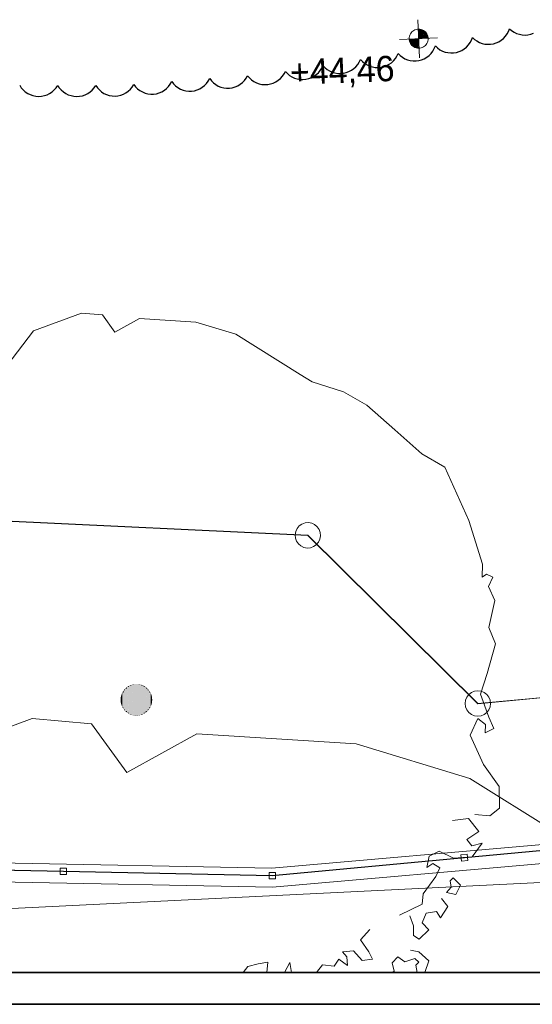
# Model space of a CAD drawing. Extents: x -779 to 790, y -208 to 633.
# Tile 3 of 232: x -504 to -424, y -208 to -52. Entities that reach past the tile are written whole.
import ezdxf

# ---------------------------------------------------------------- set-up
doc = ezdxf.new("R2010")
doc.units = 0
doc.layers.get('0').update_dxf_attribs({"lineweight": 25})
for name, color, linetype, lineweight, true_color in [('10 Bäume Bestand', 9, 'Continuous', 18, 0x808080), ('10 Wege Bestand - 2D', 9, 'Continuous', 18, 0x808080), ('60 Höhen Außen (Bestand - bleibt)', 9, 'Continuous', 18, 0x808080), ('60 Zaun Besucher', 9, 'Continuous', 18, 0x808080), ('60 Zaun Gehege', 9, 'Continuous', 18, 0x808080), ('91 Aufstellflächen Feuerwehr', 9, 'Continuous', 18, 0x808080), ('X_Aenderungen', 6, 'Continuous', 25, 0xff00ff)]:
    doc.layers.add(name, color=color, linetype=linetype, lineweight=lineweight, true_color=true_color)
doc.layers.add('Rahmen-A0U86KLAPE', color=7, linetype='Continuous', lineweight=35)
doc.layers.add('X_Rahmen', color=7, linetype='Continuous', lineweight=25)
doc.styles.get("Standard").update_dxf_attribs({"font": 'arial.ttf'})

# ---------------------------------------------------------------- blocks, each defined once
blk = doc.blocks.new('Blockreferenz-A07F5V4KWF', base_point=(-779.5, -207.57))
at = {"layer": 'Rahmen-A0U86KLAPE', "color": 0, "linetype": 'ByBlock', "ltscale": 0.35}
for p, q in [((-759.5, -202.57), (784.5, -202.57)), ((-779.5, -207.57), (789.5, -207.57))]:
    blk.add_line(p, q, dxfattribs=at)
blk = doc.blocks.new('Referenz-A07F5V59WF', base_point=(-759.5, -206.19))
at = {"layer": '10 Bäume Bestand', "color": 0, "linetype": 'Continuous', "ltscale": 162.000017}
for p, q in [((-494.71, -98.6), (-502.26, -101.4)), ((-491.41, -98.9), (-494.71, -98.6)), ((-489.44, -101.61), (-491.41, -98.9)), ((-485.54, -99.45), (-489.44, -101.61)), ((-476.66, -100.02), (-485.54, -99.45)), ((-470.34, -101.94), (-476.66, -100.02)), ((-502.26, -101.4), (-506.49, -106.92)), ((-460.23, -108.27), (-470.34, -101.94)), ((-458.33, -109.44), (-460.23, -108.27)), ((-453.37, -111.03), (-458.33, -109.44)), ((-449.7, -113.14), (-453.37, -111.03)), ((-445.27, -117.01), (-449.7, -113.14)), ((-441.01, -120.82), (-445.27, -117.01)), ((-437.4, -122.92), (-441.01, -120.82)), ((-433.59, -131.3), (-437.4, -122.92)), ((-431.45, -138.21), (-433.59, -131.3)), ((-431.53, -140.26), (-431.45, -138.21)), ((-430.8, -139.74), (-431.53, -140.26)), ((-429.83, -140.24), (-430.8, -139.74)), ((-430.49, -141.73), (-429.83, -140.24)), ((-429.5, -143.93), (-430.49, -141.73)), ((-430.46, -148.15), (-429.5, -143.93)), ((-429.4, -150.76), (-430.46, -148.15)), ((-430.71, -155.44), (-429.4, -150.76)), ((-431.75, -158.69), (-430.71, -155.44)), ((-430.45, -162.32), (-431.75, -158.69)), ((-502.51, -162.52), (-523.89, -170.43)), ((-493.15, -163.36), (-502.51, -162.52)), ((-433.42, -165.14), (-432.21, -162.51)), ((-432.21, -162.51), (-431, -163.46)), ((-429.68, -164.07), (-430.45, -162.32)), ((-487.57, -171.02), (-493.15, -163.36)), ((-431, -163.46), (-431.04, -164.77)), ((-431.04, -164.77), (-429.68, -164.07)), ((-476.53, -164.91), (-487.57, -171.02)), ((-451.37, -166.52), (-476.53, -164.91)), ((-431.32, -169.78), (-433.42, -165.14)), ((-433.47, -171.98), (-451.37, -166.52)), ((-428.82, -173.22), (-431.32, -169.78)), ((-404.81, -189.91), (-433.47, -171.98)), ((-428.78, -176.63), (-428.82, -173.22)), ((-430.3, -177.84), (-428.78, -176.63)), ((-433.65, -178.29), (-436.2, -178.6)), ((-432.03, -180.31), (-433.65, -178.29)), ((-432.69, -177.65), (-430.3, -177.84)), ((-433.95, -181.59), (-432.03, -180.31)), ((-433.14, -182.6), (-433.95, -181.59)), ((-431.49, -182.18), (-433.14, -182.6)), ((-433.11, -184.31), (-431.49, -182.18)), ((-440.26, -185.99), (-439.88, -184.23)), ((-439.88, -184.23), (-438.3, -183.41)), ((-438.3, -183.41), (-436.01, -184.52)), ((-436.01, -184.52), (-433.11, -184.31)), ((-439.3, -185.36), (-440.26, -185.99)), ((-438.21, -186.08), (-439.3, -185.36)), ((-438.82, -187.4), (-438.21, -186.08)), ((-440.83, -190.15), (-438.82, -187.4)), ((-436.54, -188.13), (-436.09, -187.66)), ((-436.09, -187.66), (-434.92, -188.8)), ((-437.12, -189.94), (-436.39, -189.1)), ((-436.39, -189.1), (-436.54, -188.13)), ((-434.92, -188.8), (-435.68, -190.25)), ((-440.98, -191.81), (-440.83, -190.15)), ((-435.68, -190.25), (-437.12, -189.94)), ((-444.54, -193.5), (-440.98, -191.81)), ((-436.91, -192.16), (-438.09, -193.93)), ((-437.9, -190.92), (-436.91, -192.16)), ((-442.33, -195.19), (-442.9, -193.63)), ((-440.32, -193.22), (-440.95, -194.71)), ((-438.7, -192.97), (-440.32, -193.22)), ((-438.09, -193.93), (-438.7, -192.97)), ((-442.35, -196.72), (-442.33, -195.19)), ((-440.95, -194.71), (-439.91, -195.81)), ((-450.69, -197.4), (-449.23, -195.78)), ((-441.47, -197.31), (-442.35, -196.72)), ((-439.91, -195.81), (-441.47, -197.31)), ((-449.41, -199.31), (-450.69, -197.4)), ((-453.56, -199.31), (-451.8, -199.12)), ((-452.87, -200.1), (-453.56, -199.31)), ((-452.74, -201.46), (-452.87, -200.1)), ((-451.8, -199.12), (-450.42, -200.69)), ((-448.83, -200.44), (-449.41, -199.31)), ((-444.81, -200.09), (-445.72, -201.02)), ((-443.69, -200.9), (-444.81, -200.09)), ((-442.79, -199.04), (-441.49, -199.3)), ((-441.49, -199.3), (-439.94, -200.72)), ((-469.19, -202.57), (-468.48, -201.6)), ((-468.48, -201.6), (-466.82, -201.21)), ((-466.82, -201.21), (-465.34, -200.91)), ((-465.34, -200.91), (-465.45, -202.57)), ((-462.67, -202.57), (-461.85, -201.01)), ((-461.85, -201.01), (-461.6, -202.57)), ((-457.62, -202.55), (-456.67, -201.34)), ((-456.67, -201.34), (-454.84, -201.55)), ((-454.84, -201.55), (-454.12, -200.46)), ((-454.12, -200.46), (-452.74, -201.46)), ((-450.42, -200.69), (-448.83, -200.44)), ((-445.72, -201.02), (-445.38, -202.36)), ((-442.12, -200.33), (-443.69, -200.9)), ((-441.52, -200.92), (-442.12, -200.33)), ((-441.98, -201.38), (-441.52, -200.92)), ((-441.77, -202.57), (-441.98, -201.38)), ((-439.94, -200.72), (-440.53, -202.57)), ((-457.6, -202.57), (-457.62, -202.55)), ((-445.38, -202.36), (-445.72, -202.57))]:
    blk.add_line(p, q, dxfattribs=at)
for points in [[(-488.08, -158.43), (-488.27, -158.43), (-488.08, -158.11)], [(-488.06, -158.11), (-488.08, -158.11), (-488.06, -158.09)], [(-488.06, -161.03), (-488.08, -161.03), (-488.08, -158.11)], [(-488.06, -161.05), (-488.06, -158.11), (-488.08, -158.11)], [(-487.82, -158.09), (-488.06, -158.09), (-487.82, -157.81)], [(-487.84, -161.05), (-488.06, -161.05), (-488.06, -158.09)], [(-487.82, -161.33), (-487.82, -158.09), (-488.06, -158.09)], [(-487.8, -157.81), (-487.82, -157.81), (-487.8, -157.8)], [(-487.8, -161.33), (-487.82, -161.33), (-487.82, -157.81)], [(-487.8, -161.35), (-487.8, -157.81), (-487.82, -157.81)], [(-487.53, -157.8), (-487.8, -157.8), (-487.53, -157.56)], [(-487.54, -161.35), (-487.8, -161.35), (-487.8, -157.8)], [(-487.53, -161.58), (-487.53, -157.8), (-487.8, -157.8)], [(-487.5, -157.56), (-487.53, -157.56), (-487.5, -157.54)], [(-487.5, -161.58), (-487.53, -161.58), (-487.53, -157.56)], [(-487.5, -161.6), (-487.5, -157.56), (-487.53, -157.56)], [(-487.19, -157.54), (-487.5, -157.54), (-487.19, -157.35)], [(-487.21, -161.6), (-487.5, -161.6), (-487.5, -157.54)], [(-487.19, -161.79), (-487.19, -157.54), (-487.5, -157.54)], [(-487.17, -157.35), (-487.19, -157.35), (-487.17, -157.34)], [(-487.17, -161.79), (-487.19, -161.79), (-487.19, -157.35)], [(-487.17, -161.81), (-487.17, -157.35), (-487.19, -157.35)], [(-486.83, -157.34), (-487.17, -157.34), (-486.83, -157.2)], [(-486.84, -161.81), (-487.17, -161.81), (-487.17, -157.34)], [(-486.83, -161.94), (-486.83, -157.34), (-487.17, -157.34)], [(-486.81, -157.2), (-486.83, -157.2), (-486.81, -157.19)], [(-486.81, -161.94), (-486.83, -161.94), (-486.83, -157.2)], [(-486.81, -161.95), (-486.81, -157.2), (-486.83, -157.2)], [(-486.45, -157.19), (-486.81, -157.19), (-486.45, -157.11)], [(-486.46, -161.95), (-486.81, -161.95), (-486.81, -157.19)], [(-486.45, -162.04), (-486.45, -157.19), (-486.81, -157.19)], [(-486.42, -157.11), (-486.45, -157.11), (-486.42, -157.1)], [(-486.42, -162.04), (-486.45, -162.04), (-486.45, -157.11)], [(-486.42, -162.04), (-486.42, -157.11), (-486.45, -157.11)], [(-486.06, -157.1), (-486.42, -157.1), (-486.06, -157.07)], [(-486.06, -162.04), (-486.42, -162.04), (-486.42, -157.1)], [(-486.06, -162.07), (-486.06, -157.1), (-486.42, -157.1)], [(-486.03, -162.07), (-486.06, -162.07), (-486.06, -157.07)], [(-486.03, -162.07), (-486.03, -157.07), (-486.06, -157.07)], [(-486.03, -157.07), (-486.06, -157.07), (-486.06, -157.07)], [(-485.67, -162.04), (-486.03, -162.04), (-486.03, -157.07)], [(-485.67, -157.1), (-486.03, -157.1), (-486.03, -157.07)], [(-485.67, -162.04), (-485.67, -157.1), (-486.03, -157.1)], [(-485.64, -162.04), (-485.67, -162.04), (-485.67, -157.1)], [(-485.64, -157.11), (-485.67, -157.11), (-485.67, -157.1)], [(-485.64, -162.04), (-485.64, -157.11), (-485.67, -157.11)], [(-485.29, -161.95), (-485.64, -161.95), (-485.64, -157.11)], [(-485.29, -157.19), (-485.64, -157.19), (-485.64, -157.11)], [(-485.29, -161.95), (-485.29, -157.19), (-485.64, -157.19)], [(-485.26, -161.95), (-485.29, -161.95), (-485.29, -157.19)], [(-485.26, -157.2), (-485.29, -157.2), (-485.29, -157.19)], [(-485.26, -161.95), (-485.26, -157.2), (-485.29, -157.2)], [(-484.92, -161.8), (-485.26, -161.8), (-485.26, -157.2)], [(-484.92, -157.34), (-485.25, -157.34), (-485.26, -157.2)], [(-484.92, -161.8), (-484.92, -157.34), (-485.25, -157.34)], [(-484.9, -161.79), (-484.92, -161.79), (-484.92, -157.34)], [(-484.9, -157.35), (-484.92, -157.35), (-484.92, -157.34)], [(-484.9, -161.79), (-484.9, -157.35), (-484.92, -157.35)], [(-484.59, -161.6), (-484.9, -161.6), (-484.9, -157.35)], [(-484.59, -157.54), (-484.89, -157.54), (-484.9, -157.35)], [(-484.59, -161.6), (-484.59, -157.54), (-484.89, -157.54)], [(-484.57, -161.59), (-484.59, -161.59), (-484.59, -157.54)], [(-484.57, -157.56), (-484.59, -157.56), (-484.59, -157.54)], [(-484.57, -161.59), (-484.57, -157.56), (-484.59, -157.56)], [(-484.29, -161.35), (-484.57, -161.35), (-484.57, -157.56)], [(-484.29, -157.79), (-484.55, -157.79), (-484.57, -157.56)], [(-484.29, -161.35), (-484.29, -157.79), (-484.55, -157.79)], [(-484.27, -161.33), (-484.29, -161.33), (-484.29, -157.79)], [(-484.27, -157.82), (-484.29, -157.82), (-484.29, -157.79)], [(-484.27, -161.33), (-484.27, -157.82), (-484.29, -157.82)], [(-484.03, -161.05), (-484.27, -161.05), (-484.27, -157.82)], [(-484.03, -158.09), (-484.25, -158.09), (-484.27, -157.82)], [(-484.03, -161.05), (-484.03, -158.09), (-484.25, -158.09)], [(-484.02, -161.03), (-484.03, -161.03), (-484.03, -158.09)], [(-484.02, -158.12), (-484.03, -158.12), (-484.03, -158.09)], [(-484.02, -161.03), (-484.02, -158.12), (-484.03, -158.12)], [(-483.83, -160.72), (-484.02, -160.72), (-484.02, -158.12)], [(-483.83, -158.43), (-483.99, -158.43), (-484.02, -158.12)], [(-488.52, -159.59), (-488.55, -159.59), (-488.52, -159.2)], [(-488.52, -159.93), (-488.52, -159.59), (-488.55, -159.59)], [(-488.51, -159.2), (-488.52, -159.2), (-488.51, -159.18)], [(-488.51, -159.93), (-488.52, -159.93), (-488.52, -159.2)], [(-488.51, -159.98), (-488.51, -159.2), (-488.52, -159.2)], [(-488.43, -159.18), (-488.51, -159.18), (-488.43, -158.81)], [(-488.45, -159.98), (-488.51, -159.98), (-488.51, -159.18)], [(-488.43, -160.32), (-488.43, -159.18), (-488.51, -159.18)], [(-488.42, -158.81), (-488.43, -158.81), (-488.42, -158.79)], [(-488.42, -160.32), (-488.43, -160.32), (-488.43, -158.81)], [(-488.42, -160.36), (-488.42, -158.81), (-488.43, -158.81)], [(-488.28, -158.79), (-488.42, -158.79), (-488.28, -158.45)], [(-488.3, -160.36), (-488.42, -160.36), (-488.42, -158.79)], [(-488.28, -160.69), (-488.28, -158.79), (-488.42, -158.79)], [(-488.27, -158.45), (-488.28, -158.45), (-488.27, -158.43)], [(-488.27, -160.69), (-488.28, -160.69), (-488.28, -158.45)], [(-488.27, -160.72), (-488.27, -158.45), (-488.28, -158.45)], [(-488.1, -160.72), (-488.27, -160.72), (-488.27, -158.43)], [(-488.08, -161.03), (-488.08, -158.43), (-488.27, -158.43)], [(-483.83, -160.72), (-483.83, -158.43), (-483.99, -158.43)], [(-483.81, -160.69), (-483.83, -160.69), (-483.83, -158.43)], [(-483.81, -158.46), (-483.83, -158.46), (-483.83, -158.43)], [(-483.81, -160.69), (-483.81, -158.46), (-483.83, -158.46)], [(-483.67, -160.35), (-483.81, -160.35), (-483.81, -158.46)], [(-483.67, -158.79), (-483.79, -158.79), (-483.81, -158.46)], [(-483.67, -160.35), (-483.67, -158.79), (-483.79, -158.79)], [(-483.66, -160.33), (-483.67, -160.33), (-483.67, -158.79)], [(-483.66, -158.82), (-483.67, -158.82), (-483.67, -158.79)], [(-483.66, -160.33), (-483.66, -158.82), (-483.67, -158.82)], [(-483.58, -159.97), (-483.66, -159.97), (-483.66, -158.82)], [(-483.58, -159.17), (-483.64, -159.17), (-483.66, -158.82)], [(-483.58, -159.97), (-483.58, -159.17), (-483.64, -159.17)], [(-483.58, -159.95), (-483.58, -159.95), (-483.58, -159.17)], [(-483.58, -159.22), (-483.58, -159.22), (-483.58, -159.17)], [(-483.58, -159.95), (-483.58, -159.22), (-483.58, -159.22)], [(-483.55, -159.56), (-483.58, -159.56), (-483.58, -159.22)], [(-483.58, -159.95), (-483.55, -159.56), (-483.58, -159.56)], [(-488.51, -159.98), (-488.51, -159.93), (-488.52, -159.93)], [(-488.43, -160.32), (-488.45, -159.98), (-488.51, -159.98)], [(-488.42, -160.36), (-488.42, -160.32), (-488.43, -160.32)], [(-488.28, -160.69), (-488.3, -160.36), (-488.42, -160.36)], [(-488.27, -160.72), (-488.27, -160.69), (-488.28, -160.69)], [(-488.08, -161.03), (-488.1, -160.72), (-488.27, -160.72)], [(-488.06, -161.05), (-488.06, -161.03), (-488.08, -161.03)], [(-487.82, -161.33), (-487.84, -161.05), (-488.06, -161.05)], [(-487.8, -161.35), (-487.8, -161.33), (-487.82, -161.33)], [(-487.53, -161.58), (-487.54, -161.35), (-487.8, -161.35)], [(-484.57, -161.59), (-484.29, -161.35), (-484.57, -161.35)], [(-484.29, -161.35), (-484.27, -161.33), (-484.29, -161.33)], [(-484.27, -161.33), (-484.03, -161.05), (-484.27, -161.05)], [(-484.03, -161.05), (-484.02, -161.03), (-484.03, -161.03)], [(-484.02, -161.03), (-483.83, -160.72), (-484.02, -160.72)], [(-483.83, -160.72), (-483.81, -160.69), (-483.83, -160.69)], [(-483.81, -160.69), (-483.67, -160.35), (-483.81, -160.35)], [(-483.67, -160.35), (-483.66, -160.33), (-483.67, -160.33)], [(-483.66, -160.33), (-483.58, -159.97), (-483.66, -159.97)], [(-483.58, -159.97), (-483.58, -159.95), (-483.58, -159.95)], [(-487.5, -161.6), (-487.5, -161.58), (-487.53, -161.58)], [(-487.19, -161.79), (-487.21, -161.6), (-487.5, -161.6)], [(-487.17, -161.81), (-487.17, -161.79), (-487.19, -161.79)], [(-486.83, -161.94), (-486.84, -161.81), (-487.17, -161.81)], [(-486.81, -161.95), (-486.81, -161.94), (-486.83, -161.94)], [(-486.45, -162.04), (-486.46, -161.95), (-486.81, -161.95)], [(-486.42, -162.04), (-486.42, -162.04), (-486.45, -162.04)], [(-486.06, -162.07), (-486.06, -162.04), (-486.42, -162.04)], [(-486.03, -162.07), (-486.03, -162.07), (-486.06, -162.07)], [(-486.03, -162.07), (-485.67, -162.04), (-486.03, -162.04)], [(-485.67, -162.04), (-485.64, -162.04), (-485.67, -162.04)], [(-485.64, -162.04), (-485.29, -161.95), (-485.64, -161.95)], [(-485.29, -161.95), (-485.26, -161.95), (-485.29, -161.95)], [(-485.26, -161.95), (-484.92, -161.8), (-485.26, -161.8)], [(-484.92, -161.8), (-484.9, -161.79), (-484.92, -161.79)], [(-484.9, -161.79), (-484.59, -161.6), (-484.9, -161.6)], [(-484.59, -161.6), (-484.57, -161.59), (-484.59, -161.59)]]:
    blk.add_solid(points, dxfattribs=at)
at = {"layer": '10 Wege Bestand - 2D', "color": 0, "linetype": 'Continuous', "ltscale": 162.000017}
for p, q in [((-383.66, -178.98), (-464.69, -186.13)), ((-464.59, -189.13), (-383.37, -181.97)), ((-464.69, -186.13), (-527.83, -184.9)), ((-528.07, -187.9), (-464.59, -189.13))]:
    blk.add_line(p, q, dxfattribs=at)
at = {"layer": '60 Höhen Außen (Bestand - bleibt)', "color": 0, "linetype": 'Continuous', "ltscale": 162.000017}
for p, q in [((-441.65, -52.35), (-441.41, -58.35)), ((-442.59, -54.29), (-442.72, -54.44)), ((-442.45, -54.16), (-442.59, -54.29)), ((-442.28, -54.05), (-442.45, -54.16)), ((-442.11, -53.96), (-442.28, -54.05)), ((-441.92, -53.9), (-442.11, -53.96)), ((-441.73, -53.86), (-441.92, -53.9)), ((-441.53, -53.85), (-441.73, -53.86)), ((-441.34, -53.86), (-441.53, -53.85)), ((-441.14, -53.9), (-441.34, -53.86)), ((-440.96, -53.96), (-441.14, -53.9)), ((-440.78, -54.05), (-440.96, -53.96)), ((-440.62, -54.16), (-440.78, -54.05)), ((-440.47, -54.29), (-440.62, -54.16)), ((-440.34, -54.44), (-440.47, -54.29)), ((-438.54, -55.23), (-444.53, -55.47)), ((-443.02, -55.15), (-443.03, -55.35)), ((-443.03, -55.35), (-443.02, -55.55)), ((-442.98, -54.96), (-443.02, -55.15)), ((-443.02, -55.55), (-442.98, -55.74)), ((-442.92, -54.78), (-442.98, -54.96)), ((-442.98, -55.74), (-442.92, -55.92)), ((-442.83, -54.6), (-442.92, -54.78)), ((-442.72, -54.44), (-442.83, -54.6)), ((-440.23, -54.6), (-440.34, -54.44)), ((-440.15, -54.78), (-440.23, -54.6)), ((-440.08, -54.96), (-440.15, -54.78)), ((-440.15, -55.92), (-440.08, -55.74)), ((-440.05, -55.15), (-440.08, -54.96)), ((-440.08, -55.74), (-440.05, -55.55)), ((-440.03, -55.35), (-440.05, -55.15)), ((-440.05, -55.55), (-440.03, -55.35)), ((-442.92, -55.92), (-442.83, -56.1)), ((-442.83, -56.1), (-442.72, -56.26)), ((-442.72, -56.26), (-442.59, -56.41)), ((-442.59, -56.41), (-442.45, -56.54)), ((-442.45, -56.54), (-442.28, -56.65)), ((-442.28, -56.65), (-442.11, -56.74)), ((-442.11, -56.74), (-441.92, -56.8)), ((-441.92, -56.8), (-441.73, -56.84)), ((-441.73, -56.84), (-441.53, -56.85)), ((-441.53, -56.85), (-441.34, -56.84)), ((-441.34, -56.84), (-441.14, -56.8)), ((-441.14, -56.8), (-440.96, -56.74)), ((-440.96, -56.74), (-440.78, -56.65)), ((-440.78, -56.65), (-440.62, -56.54)), ((-440.62, -56.54), (-440.47, -56.41)), ((-440.47, -56.41), (-440.34, -56.26)), ((-440.34, -56.26), (-440.23, -56.1)), ((-440.23, -56.1), (-440.15, -55.92))]:
    blk.add_line(p, q, dxfattribs=at)
for points in [[(-441.53, -53.86), (-441.59, -53.86), (-441.59, -53.85)], [(-441.53, -55.35), (-441.53, -53.86), (-441.59, -53.86)], [(-441.02, -55.33), (-441.53, -55.33), (-441.53, -53.86)], [(-441.02, -53.94), (-441.5, -53.94), (-441.53, -53.86)], [(-441.02, -55.33), (-441.02, -53.94), (-441.5, -53.94)], [(-440.52, -55.31), (-441.02, -55.31), (-441.02, -53.94)], [(-440.52, -54.25), (-440.9, -54.25), (-441.02, -53.94)], [(-440.52, -55.31), (-440.52, -54.25), (-440.9, -54.25)], [(-440.17, -55.3), (-440.52, -55.3), (-440.52, -54.25)], [(-440.17, -54.72), (-440.36, -54.72), (-440.52, -54.25)], [(-442.89, -55.98), (-442.89, -55.41), (-443.03, -55.41)], [(-442.89, -55.41), (-443.03, -55.41), (-442.89, -55.41)], [(-442.55, -55.41), (-442.89, -55.41), (-442.55, -55.39)], [(-442.71, -55.98), (-442.89, -55.98), (-442.89, -55.41)], [(-442.55, -56.45), (-442.55, -55.41), (-442.89, -55.41)], [(-442.05, -55.39), (-442.55, -55.39), (-442.05, -55.37)], [(-442.16, -56.45), (-442.55, -56.45), (-442.55, -55.39)], [(-442.05, -56.76), (-442.05, -55.39), (-442.55, -55.39)], [(-441.53, -55.37), (-442.05, -55.37), (-441.53, -55.35)], [(-441.56, -56.76), (-442.05, -56.76), (-442.05, -55.37)], [(-441.53, -56.84), (-441.53, -55.37), (-442.05, -55.37)], [(-441.53, -55.35), (-441.02, -55.33), (-441.53, -55.33)], [(-441.47, -56.84), (-441.53, -56.84), (-441.53, -55.35)], [(-441.02, -55.33), (-440.52, -55.31), (-441.02, -55.31)], [(-440.52, -55.31), (-440.17, -55.3), (-440.52, -55.3)], [(-440.17, -55.3), (-440.17, -54.72), (-440.36, -54.72)], [(-440.03, -55.29), (-440.17, -55.29), (-440.17, -54.72)], [(-440.17, -55.3), (-440.03, -55.29), (-440.17, -55.29)], [(-442.55, -56.45), (-442.71, -55.98), (-442.89, -55.98)], [(-442.05, -56.76), (-442.16, -56.45), (-442.55, -56.45)], [(-441.53, -56.84), (-441.56, -56.76), (-442.05, -56.76)], [(-441.47, -56.85), (-441.47, -56.84), (-441.53, -56.84)]]:
    blk.add_solid(points, dxfattribs=at)
at = {"layer": '60 Zaun Besucher', "color": 0, "linetype": 'Continuous', "ltscale": 162.000017}
for p, q in [((-405.69, -181.78), (-434.31, -184.44)), ((-434.3, -184.48), (-405.69, -181.82)), ((-434.31, -184.44), (-464.62, -187.26)), ((-464.62, -187.3), (-434.3, -184.48)), ((-433.85, -183.91), (-434.85, -184.01)), ((-434.85, -184.01), (-434.76, -185)), ((-433.76, -184.91), (-433.85, -183.91)), ((-497.56, -186.58), (-528.11, -185.96)), ((-528.11, -186), (-497.56, -186.62)), ((-498.05, -186.09), (-498.07, -187.09)), ((-497.05, -186.11), (-498.05, -186.09)), ((-497.07, -187.11), (-497.05, -186.11)), ((-434.76, -185), (-433.76, -184.91)), ((-498.07, -187.09), (-497.07, -187.11)), ((-464.62, -187.26), (-497.56, -186.58)), ((-497.56, -186.62), (-464.62, -187.3)), ((-465.11, -186.77), (-465.13, -187.77)), ((-465.13, -187.77), (-464.13, -187.79)), ((-464.11, -186.79), (-465.11, -186.77)), ((-464.13, -187.79), (-464.11, -186.79))]:
    blk.add_line(p, q, dxfattribs=at)
at = {"layer": '60 Zaun Gehege', "color": 0, "linetype": 'Continuous', "ltscale": 162.000017}
for p, q in [((-459, -133.62), (-514.78, -130.98)), ((-514.77, -131.02), (-459.02, -133.66)), ((-459.93, -131.86), (-460.36, -132.16)), ((-459.44, -131.69), (-459.93, -131.86)), ((-458.92, -131.64), (-459.44, -131.69)), ((-458.4, -131.74), (-458.92, -131.64)), ((-457.93, -131.96), (-458.4, -131.74)), ((-460.92, -133.03), (-461.01, -133.55)), ((-460.69, -132.56), (-460.92, -133.03)), ((-460.36, -132.16), (-460.69, -132.56)), ((-457.53, -132.29), (-457.93, -131.96)), ((-457.23, -132.72), (-457.53, -132.29)), ((-457.06, -133.21), (-457.23, -132.72)), ((-457.01, -133.73), (-457.06, -133.21)), ((-461.01, -133.55), (-460.97, -134.07)), ((-460.97, -134.07), (-460.79, -134.56)), ((-460.79, -134.56), (-460.49, -134.99)), ((-460.49, -134.99), (-460.09, -135.32)), ((-459.02, -133.66), (-432.21, -160.18)), ((-432.19, -160.14), (-459, -133.62)), ((-457.67, -135.12), (-457.33, -134.72)), ((-457.33, -134.72), (-457.11, -134.25)), ((-457.11, -134.25), (-457.01, -133.73)), ((-460.09, -135.32), (-459.62, -135.55)), ((-459.62, -135.55), (-459.11, -135.64)), ((-459.11, -135.64), (-458.59, -135.59)), ((-458.59, -135.59), (-458.09, -135.42)), ((-458.09, -135.42), (-457.67, -135.12)), ((-432.21, -160.18), (-390.96, -156.35)), ((-390.97, -156.31), (-432.19, -160.14)), ((-432.73, -158.23), (-433.21, -158.43)), ((-432.21, -158.16), (-432.73, -158.23)), ((-431.69, -158.23), (-432.21, -158.16)), ((-431.21, -158.42), (-431.69, -158.23)), ((-434.13, -159.65), (-434.2, -160.17)), ((-433.94, -159.17), (-434.13, -159.65)), ((-433.62, -158.75), (-433.94, -159.17)), ((-433.21, -158.43), (-433.62, -158.75)), ((-430.79, -158.74), (-431.21, -158.42)), ((-430.47, -159.15), (-430.79, -158.74)), ((-430.27, -159.63), (-430.47, -159.15)), ((-430.2, -160.15), (-430.27, -159.63)), ((-434.2, -160.17), (-434.13, -160.69)), ((-434.13, -160.69), (-433.93, -161.17)), ((-433.93, -161.17), (-433.6, -161.58)), ((-430.78, -161.57), (-430.46, -161.15)), ((-430.46, -161.15), (-430.26, -160.67)), ((-430.26, -160.67), (-430.2, -160.15)), ((-433.6, -161.58), (-433.19, -161.9)), ((-433.19, -161.9), (-432.71, -162.09)), ((-432.71, -162.09), (-432.19, -162.16)), ((-432.19, -162.16), (-431.67, -162.09)), ((-431.67, -162.09), (-431.19, -161.89)), ((-431.19, -161.89), (-430.78, -161.57))]:
    blk.add_line(p, q, dxfattribs=at)
at = {"layer": '91 Aufstellflächen Feuerwehr', "color": 0, "linetype": 'Continuous', "ltscale": 162.000017}
blk.add_line((-181.35, -176.59), (-548.29, -194.53), dxfattribs=at)
at = {"layer": '60 Höhen Außen (Bestand - bleibt)', "color": 0, "linetype": 'Continuous', "ltscale": 162.000017, "insert": (-461.92, -58.67), "char_height": 3.9998, "attachment_point": 1, "rotation": 2.3207}
blk.add_mtext('{\\fCentury Gothic;+44,46}', dxfattribs=at)
blk = doc.blocks.new('Revisionswolke-A07F5VCJWF', base_point=(-672.16, -64.46))
at = {"color": 0, "linetype": 'ByBlock', "lineweight": -2, "ltscale": 0.25}
for p, q in [((-427.58, -54.6), (-427.36, -54.2)), ((-427.36, -54.2), (-427.2, -53.78)), ((-427.2, -53.78), (-426.86, -54.07)), ((-426.86, -54.07), (-426.48, -54.32)), ((-426.48, -54.32), (-426.07, -54.52)), ((-433.42, -55.96), (-433.21, -55.56)), ((-433.21, -55.56), (-433.05, -55.14)), ((-433.05, -55.14), (-432.72, -55.45)), ((-432.72, -55.45), (-432.35, -55.71)), ((-432.35, -55.71), (-431.95, -55.93)), ((-429.3, -56.01), (-428.88, -55.83)), ((-428.88, -55.83), (-428.5, -55.59)), ((-428.5, -55.59), (-428.15, -55.3)), ((-428.15, -55.3), (-427.84, -54.97)), ((-427.84, -54.97), (-427.58, -54.6)), ((-426.07, -54.52), (-425.64, -54.66)), ((-425.64, -54.66), (-425.2, -54.75)), ((-425.2, -54.75), (-424.75, -54.77)), ((-424.75, -54.77), (-424.29, -54.74)), ((-424.29, -54.74), (-423.85, -54.65)), ((-423.85, -54.65), (-423.42, -54.5)), ((-439.57, -57.67), (-439.29, -57.32)), ((-439.29, -57.32), (-439.06, -56.92)), ((-439.06, -56.92), (-438.89, -56.5)), ((-438.89, -56.5), (-438.56, -56.81)), ((-438.56, -56.81), (-438.19, -57.08)), ((-438.19, -57.08), (-437.79, -57.29)), ((-437.79, -57.29), (-437.37, -57.45)), ((-435.57, -57.51), (-435.14, -57.38)), ((-435.14, -57.38), (-434.73, -57.19)), ((-434.73, -57.19), (-434.34, -56.95)), ((-434.34, -56.95), (-433.99, -56.66)), ((-433.99, -56.66), (-433.68, -56.33)), ((-433.68, -56.33), (-433.42, -55.96)), ((-431.95, -55.93), (-431.52, -56.09)), ((-431.52, -56.09), (-431.08, -56.19)), ((-431.08, -56.19), (-430.63, -56.23)), ((-430.63, -56.23), (-430.18, -56.22)), ((-430.18, -56.22), (-429.73, -56.15)), ((-429.73, -56.15), (-429.3, -56.01)), ((-450.89, -59.03), (-450.7, -58.62)), ((-450.7, -58.62), (-450.39, -58.95)), ((-450.39, -58.95), (-450.04, -59.24)), ((-445.83, -59.13), (-445.49, -58.82)), ((-445.49, -58.82), (-445.2, -58.47)), ((-445.2, -58.47), (-444.96, -58.09)), ((-444.96, -58.09), (-444.77, -57.67)), ((-444.77, -57.67), (-444.45, -57.99)), ((-444.45, -57.99), (-444.09, -58.27)), ((-444.09, -58.27), (-443.7, -58.5)), ((-443.7, -58.5), (-443.28, -58.67)), ((-443.28, -58.67), (-442.85, -58.79)), ((-442.85, -58.79), (-442.4, -58.85)), ((-442.4, -58.85), (-441.94, -58.85)), ((-441.94, -58.85), (-441.49, -58.79)), ((-441.49, -58.79), (-441.06, -58.67)), ((-441.06, -58.67), (-440.64, -58.5)), ((-440.64, -58.5), (-440.25, -58.27)), ((-440.25, -58.27), (-439.89, -57.99)), ((-439.89, -57.99), (-439.57, -57.67)), ((-437.37, -57.45), (-436.93, -57.55)), ((-436.93, -57.55), (-436.47, -57.6)), ((-436.47, -57.6), (-436.02, -57.58)), ((-436.02, -57.58), (-435.57, -57.51)), ((-462.76, -60.91), (-462.55, -60.51)), ((-462.55, -60.51), (-462.24, -60.84)), ((-457.35, -60.71), (-457.06, -60.36)), ((-457.06, -60.36), (-456.82, -59.97)), ((-456.82, -59.97), (-456.63, -59.56)), ((-456.63, -59.56), (-456.32, -59.9)), ((-456.32, -59.9), (-455.97, -60.18)), ((-455.97, -60.18), (-455.59, -60.43)), ((-455.59, -60.43), (-455.17, -60.62)), ((-452.52, -60.54), (-452.12, -60.33)), ((-452.12, -60.33), (-451.75, -60.07)), ((-451.75, -60.07), (-451.42, -59.76)), ((-451.42, -59.76), (-451.13, -59.41)), ((-451.13, -59.41), (-450.89, -59.03)), ((-450.04, -59.24), (-449.66, -59.48)), ((-449.66, -59.48), (-449.25, -59.67)), ((-449.25, -59.67), (-448.81, -59.81)), ((-448.81, -59.81), (-448.37, -59.88)), ((-448.37, -59.88), (-447.92, -59.9)), ((-447.92, -59.9), (-447.46, -59.86)), ((-447.46, -59.86), (-447.02, -59.76)), ((-447.02, -59.76), (-446.6, -59.6)), ((-446.6, -59.6), (-446.2, -59.39)), ((-446.2, -59.39), (-445.83, -59.13)), ((-474.99, -62.41), (-474.72, -62.05)), ((-474.72, -62.05), (-474.49, -61.65)), ((-474.49, -61.65), (-474.21, -62.01)), ((-474.21, -62.01), (-473.89, -62.32)), ((-469.32, -62.26), (-469, -61.94)), ((-469, -61.94), (-468.73, -61.58)), ((-468.73, -61.58), (-468.51, -61.18)), ((-468.51, -61.18), (-468.22, -61.53)), ((-468.22, -61.53), (-467.88, -61.83)), ((-467.88, -61.83), (-467.51, -62.09)), ((-464.05, -62.15), (-463.67, -61.91)), ((-463.67, -61.91), (-463.32, -61.62)), ((-463.32, -61.62), (-463.02, -61.28)), ((-463.02, -61.28), (-462.76, -60.91)), ((-462.24, -60.84), (-461.9, -61.13)), ((-461.9, -61.13), (-461.51, -61.37)), ((-461.51, -61.37), (-461.1, -61.56)), ((-461.1, -61.56), (-460.67, -61.69)), ((-460.67, -61.69), (-460.22, -61.77)), ((-460.22, -61.77), (-459.77, -61.79)), ((-459.77, -61.79), (-459.32, -61.75)), ((-459.32, -61.75), (-458.87, -61.65)), ((-458.87, -61.65), (-458.45, -61.49)), ((-458.45, -61.49), (-458.05, -61.28)), ((-458.05, -61.28), (-457.68, -61.01)), ((-457.68, -61.01), (-457.35, -60.71)), ((-455.17, -60.62), (-454.74, -60.75)), ((-454.74, -60.75), (-454.29, -60.83)), ((-454.29, -60.83), (-453.84, -60.84)), ((-453.84, -60.84), (-453.39, -60.8)), ((-453.39, -60.8), (-452.95, -60.7)), ((-452.95, -60.7), (-452.52, -60.54)), ((-504.46, -62.7), (-504.21, -63.08)), ((-504.21, -63.08), (-503.91, -63.42)), ((-503.91, -63.42), (-503.57, -63.72)), ((-499.35, -63.73), (-499.01, -63.43)), ((-499.01, -63.43), (-498.71, -63.09)), ((-498.71, -63.09), (-498.46, -62.72)), ((-498.46, -62.72), (-498.21, -63.09)), ((-498.21, -63.09), (-497.91, -63.43)), ((-497.91, -63.43), (-497.57, -63.73)), ((-493.35, -63.74), (-493.01, -63.45)), ((-493.01, -63.45), (-492.71, -63.11)), ((-492.71, -63.11), (-492.46, -62.73)), ((-492.46, -62.73), (-492.2, -63.1)), ((-492.2, -63.1), (-491.89, -63.43)), ((-491.89, -63.43), (-491.54, -63.72)), ((-487.7, -63.88), (-487.33, -63.62)), ((-487.33, -63.62), (-486.99, -63.32)), ((-486.99, -63.32), (-486.7, -62.97)), ((-486.7, -62.97), (-486.46, -62.59)), ((-486.46, -62.59), (-486.18, -62.94)), ((-486.18, -62.94), (-485.86, -63.26)), ((-485.86, -63.26), (-485.49, -63.53)), ((-485.49, -63.53), (-485.1, -63.75)), ((-482.03, -63.71), (-481.64, -63.48)), ((-481.64, -63.48), (-481.29, -63.2)), ((-481.29, -63.2), (-480.97, -62.88)), ((-480.97, -62.88), (-480.7, -62.51)), ((-480.7, -62.51), (-480.48, -62.12)), ((-480.48, -62.12), (-480.2, -62.48)), ((-480.2, -62.48), (-479.87, -62.79)), ((-479.87, -62.79), (-479.51, -63.06)), ((-479.51, -63.06), (-479.11, -63.28)), ((-479.11, -63.28), (-478.69, -63.45)), ((-478.69, -63.45), (-478.25, -63.56)), ((-478.25, -63.56), (-477.8, -63.62)), ((-477.8, -63.62), (-477.35, -63.61)), ((-477.35, -63.61), (-476.9, -63.55)), ((-476.9, -63.55), (-476.47, -63.42)), ((-476.47, -63.42), (-476.05, -63.25)), ((-476.05, -63.25), (-475.66, -63.01)), ((-475.66, -63.01), (-475.3, -62.73)), ((-475.3, -62.73), (-474.99, -62.41)), ((-473.89, -62.32), (-473.53, -62.59)), ((-473.53, -62.59), (-473.13, -62.82)), ((-473.13, -62.82), (-472.71, -62.98)), ((-472.71, -62.98), (-472.27, -63.1)), ((-472.27, -63.1), (-471.82, -63.15)), ((-471.82, -63.15), (-471.37, -63.14)), ((-471.37, -63.14), (-470.92, -63.08)), ((-470.92, -63.08), (-470.48, -62.96)), ((-470.48, -62.96), (-470.07, -62.78)), ((-470.07, -62.78), (-469.68, -62.54)), ((-469.68, -62.54), (-469.32, -62.26)), ((-467.51, -62.09), (-467.11, -62.3)), ((-467.11, -62.3), (-466.68, -62.45)), ((-466.68, -62.45), (-466.24, -62.55)), ((-466.24, -62.55), (-465.79, -62.59)), ((-465.79, -62.59), (-465.34, -62.56)), ((-465.34, -62.56), (-464.89, -62.48)), ((-464.89, -62.48), (-464.46, -62.35)), ((-464.46, -62.35), (-464.05, -62.15)), ((-503.57, -63.72), (-503.19, -63.97)), ((-503.19, -63.97), (-502.79, -64.17)), ((-502.79, -64.17), (-502.36, -64.32)), ((-502.36, -64.32), (-501.91, -64.41)), ((-501.91, -64.41), (-501.46, -64.44)), ((-501.46, -64.44), (-501.01, -64.41)), ((-501.01, -64.41), (-500.56, -64.32)), ((-500.56, -64.32), (-500.14, -64.18)), ((-500.14, -64.18), (-499.73, -63.98)), ((-499.73, -63.98), (-499.35, -63.73)), ((-497.57, -63.73), (-497.19, -63.99)), ((-497.19, -63.99), (-496.79, -64.19)), ((-496.79, -64.19), (-496.36, -64.33)), ((-496.36, -64.33), (-495.91, -64.42)), ((-495.91, -64.42), (-495.46, -64.46)), ((-495.46, -64.46), (-495.01, -64.43)), ((-495.01, -64.43), (-494.56, -64.34)), ((-494.56, -64.34), (-494.13, -64.19)), ((-494.13, -64.19), (-493.73, -63.99)), ((-493.73, -63.99), (-493.35, -63.74)), ((-491.54, -63.72), (-491.16, -63.97)), ((-491.16, -63.97), (-490.75, -64.16)), ((-490.75, -64.16), (-490.32, -64.29)), ((-490.32, -64.29), (-489.87, -64.37)), ((-489.87, -64.37), (-489.42, -64.39)), ((-489.42, -64.39), (-488.97, -64.35)), ((-488.97, -64.35), (-488.52, -64.25)), ((-488.52, -64.25), (-488.1, -64.09)), ((-488.1, -64.09), (-487.7, -63.88)), ((-485.1, -63.75), (-484.68, -63.92)), ((-484.68, -63.92), (-484.24, -64.03)), ((-484.24, -64.03), (-483.79, -64.09)), ((-483.79, -64.09), (-483.33, -64.08)), ((-483.33, -64.08), (-482.88, -64.02)), ((-482.88, -64.02), (-482.45, -63.89)), ((-482.45, -63.89), (-482.03, -63.71))]:
    blk.add_line(p, q, dxfattribs=at)

msp = doc.modelspace()

# ---------------------------------------------------------------- block references
at = {"color": 8, "lineweight": 25, "ltscale": 1250, "true_color": 0x808080}
msp.add_blockref('Referenz-A07F5V59WF', (-759.5, -206.19), dxfattribs=at)
at = {"layer": 'X_Aenderungen', "ltscale": 0.25}
msp.add_blockref('Revisionswolke-A07F5VCJWF', (-672.16, -64.46), dxfattribs=at)
at = {"layer": 'X_Rahmen', "ltscale": 0.25}
msp.add_blockref('Blockreferenz-A07F5V4KWF', (-779.5, -207.57), dxfattribs=at)

doc.saveas('drawing.dxf')
